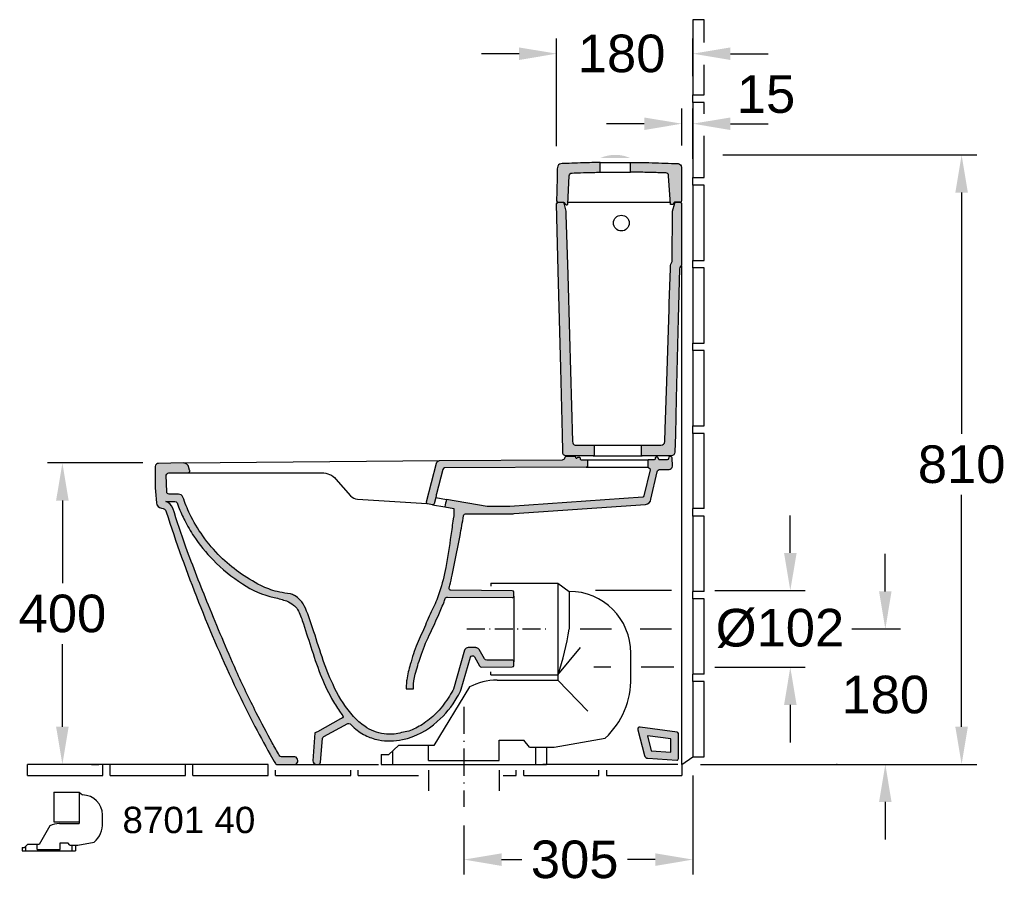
# Model space of a CAD drawing. Extents: x 184 to 7771, y -1169 to 3234.
# Tile 4 of 9: x 2312 to 3621, y 864 to 2013. Entities that reach past the tile are written whole.
import ezdxf

# ---------------------------------------------------------------- set-up
doc = ezdxf.new("R2010")
doc.units = 0
doc.linetypes.add('ACAD_ISO10W100', pattern=[18.5, 12, -3, 0.5, -3])
doc.layers.get('0').update_dxf_attribs({"linetype": 'CONTINUOUS'})
doc.layers.get('Defpoints').update_dxf_attribs({"linetype": 'CONTINUOUS'})
for name, color, linetype in [('PLANKOPF', 7, 'CONTINUOUS'), ('SCHNITT', 2, 'CONTINUOUS'), ('SCHNITT_Bemassung', 7, 'CONTINUOUS'), ('SCHNITT_Fliesen', 2, 'CONTINUOUS'), ('SCHNITT_Schraffur', 2, 'CONTINUOUS'), ('SCHNITT_Spüler', 7, 'CONTINUOUS')]:
    doc.layers.add(name, color=color, linetype=linetype)
doc.styles.get("Standard").update_dxf_attribs({"font": 'arial.ttf'})
doc.styles.add('STYL2', font='arial.ttf')
doc.dimstyles.get("Standard").update_dxf_attribs({"dimscale": 0, "dimtxt": 50, "dimasz": 50, "dimexe": 20, "dimexo": 25, "dimgap": 15, "dimtad": 0, "dimtih": 1, "dimtoh": 1, "dimdec": 0, "dimdsep": 46, "dimtxsty": 'STYL2', "dimcen": 3, "dimclrd": 256, "dimclre": 256, "dimclrt": 256, "dimadec": 0, "dimazin": 0, "dimtfac": 1, "dimtdec": 0, "dimtofl": 0, "dimtmove": 0, "dimatfit": 3, "dimfxl": 1, "dimtolj": 1, "dimtzin": 0, "dimarcsym": 0})

# ---------------------------------------------------------------- blocks, each defined once
blk = doc.blocks.new('*D18')
at = {"layer": 'Defpoints', "color": 0, "linetype": 'Continuous'}
for p in [(2500.5, 1424), (2368.6, 1023.3), (2532.2, 1023.3)]:
    blk.add_point(p, dxfattribs=at)
at = {"layer": 'SCHNITT_Bemassung', "linetype": 'Continuous', "lineweight": -2}
for p, q in [((2475.5, 1424), (2348.6, 1424)), ((2368.6, 1374), (2368.6, 1264.2)), ((2368.6, 1073.3), (2368.6, 1183.1)), ((2507.2, 1023.3), (2348.6, 1023.3))]:
    blk.add_line(p, q, dxfattribs=at)
at = {"layer": 'SCHNITT_Bemassung', "linetype": 'Continuous'}
for points in [[(2360.2, 1374), (2376.9, 1374), (2368.6, 1424)], [(2360.2, 1073.3), (2376.9, 1073.3), (2368.6, 1023.3)]]:
    blk.add_solid(points, dxfattribs=at)
at = {"layer": 'SCHNITT_Bemassung', "linetype": 'Continuous', "insert": (2368.6, 1223.6), "char_height": 50, "attachment_point": 5, "style": 'STYL2'}
blk.add_mtext('\\A1;400', dxfattribs=at)
blk = doc.blocks.new('*D19')
at = {"layer": 'Defpoints', "color": 0, "linetype": 'Continuous'}
for p in [(3222.2, 1833.4), (3192.5, 1023.3), (3564.7, 1023.3)]:
    blk.add_point(p, dxfattribs=at)
at = {"layer": 'SCHNITT_Bemassung', "linetype": 'Continuous', "lineweight": -2}
for p, q in [((3247.2, 1833.4), (3584.7, 1833.4)), ((3564.7, 1783.4), (3564.7, 1462.6)), ((3564.7, 1073.3), (3564.7, 1381.5)), ((3217.5, 1023.3), (3584.7, 1023.3))]:
    blk.add_line(p, q, dxfattribs=at)
at = {"layer": 'SCHNITT_Bemassung', "linetype": 'Continuous'}
for points in [[(3556.3, 1783.4), (3573, 1783.4), (3564.7, 1833.4)], [(3556.3, 1073.3), (3573, 1073.3), (3564.7, 1023.3)]]:
    blk.add_solid(points, dxfattribs=at)
at = {"layer": 'SCHNITT_Bemassung', "linetype": 'Continuous', "insert": (3564.7, 1422), "char_height": 50, "attachment_point": 5, "style": 'STYL2'}
blk.add_mtext('\\A1;810', dxfattribs=at)
blk = doc.blocks.new('*D20')
at = {"layer": 'Defpoints', "color": 0, "linetype": 'Continuous'}
for p in [(3207.2, 1968.1), (3207.2, 1913.3), (3026, 1820.3)]:
    blk.add_point(p, dxfattribs=at)
at = {"layer": 'SCHNITT_Bemassung', "linetype": 'Continuous', "lineweight": -2}
for p, q in [((3026, 1845.3), (3026, 1988.1)), ((3207.2, 1938.3), (3207.2, 1988.1)), ((2976, 1968.1), (2926, 1968.1)), ((3257.2, 1968.1), (3307.2, 1968.1))]:
    blk.add_line(p, q, dxfattribs=at)
at = {"layer": 'SCHNITT_Bemassung', "linetype": 'Continuous'}
for points in [[(2976, 1976.4), (2976, 1959.7), (3026, 1968.1)], [(3257.2, 1976.4), (3257.2, 1959.7), (3207.2, 1968.1)]]:
    blk.add_solid(points, dxfattribs=at)
at = {"layer": 'SCHNITT_Bemassung', "linetype": 'Continuous', "insert": (3112.4, 1968.1), "char_height": 50, "attachment_point": 5, "style": 'STYL2'}
blk.add_mtext('\\A1;180', dxfattribs=at)
blk = doc.blocks.new('*D21')
at = {"layer": 'Defpoints', "color": 0, "linetype": 'Continuous'}
for p in [(3207.2, 1875), (3192.5, 1821), (3207.2, 1803.3)]:
    blk.add_point(p, dxfattribs=at)
at = {"layer": 'SCHNITT_Bemassung', "linetype": 'Continuous', "lineweight": -2}
for p, q in [((3192.5, 1846), (3192.5, 1895)), ((3207.2, 1828.3), (3207.2, 1895)), ((3142.5, 1875), (3092.5, 1875)), ((3257.2, 1875), (3307.2, 1875))]:
    blk.add_line(p, q, dxfattribs=at)
at = {"layer": 'SCHNITT_Bemassung', "linetype": 'Continuous'}
for points in [[(3142.5, 1883.3), (3142.5, 1866.6), (3192.5, 1875)], [(3257.2, 1883.3), (3257.2, 1866.6), (3207.2, 1875)]]:
    blk.add_solid(points, dxfattribs=at)
at = {"layer": 'SCHNITT_Bemassung', "linetype": 'Continuous', "insert": (3304.5, 1914.1), "char_height": 50, "attachment_point": 5, "style": 'STYL2'}
blk.add_mtext('\\A1;15', dxfattribs=at)
blk = doc.blocks.new('*D6')
at = {"layer": 'Defpoints', "color": 0, "linetype": 'Continuous'}
for p in [(3207.2, 1033.3), (2902.7, 966.8), (3207.2, 896.7)]:
    blk.add_point(p, dxfattribs=at)
at = {"layer": 'SCHNITT_Bemassung', "linetype": 'Continuous', "lineweight": -2}
for p, q in [((3207.2, 1008.3), (3207.2, 876.7)), ((2902.7, 941.8), (2902.7, 876.7)), ((2952.7, 896.7), (2979.6, 896.7)), ((3157.2, 896.7), (3120.4, 896.7))]:
    blk.add_line(p, q, dxfattribs=at)
at = {"layer": 'SCHNITT_Bemassung', "linetype": 'Continuous'}
for points in [[(2952.7, 905), (2952.7, 888.3), (2902.7, 896.7)], [(3157.2, 905), (3157.2, 888.3), (3207.2, 896.7)]]:
    blk.add_solid(points, dxfattribs=at)
at = {"layer": 'SCHNITT_Bemassung', "linetype": 'Continuous', "insert": (3050, 896.7), "char_height": 50, "attachment_point": 5, "style": 'STYL2'}
blk.add_mtext('\\A1;305', dxfattribs=at)
blk = doc.blocks.new('*D7')
at = {"layer": 'Defpoints', "color": 0, "linetype": 'Continuous'}
for p in [(3408.1, 1203.3), (3463.2, 1203.3), (3217.5, 1023.3)]:
    blk.add_point(p, dxfattribs=at)
at = {"layer": 'SCHNITT_Bemassung', "linetype": 'Continuous', "lineweight": -2}
for p, q in [((3463.2, 1253.3), (3463.2, 1303.3)), ((3433.1, 1203.3), (3483.2, 1203.3)), ((3242.5, 1023.3), (3483.2, 1023.3)), ((3463.2, 973.3), (3463.2, 923.3))]:
    blk.add_line(p, q, dxfattribs=at)
at = {"layer": 'SCHNITT_Bemassung', "linetype": 'Continuous'}
for points in [[(3454.9, 1253.3), (3471.5, 1253.3), (3463.2, 1203.3)], [(3454.9, 973.3), (3471.5, 973.3), (3463.2, 1023.3)]]:
    blk.add_solid(points, dxfattribs=at)
at = {"layer": 'SCHNITT_Bemassung', "linetype": 'Continuous', "insert": (3463.2, 1115.8), "char_height": 50, "attachment_point": 5, "style": 'STYL2'}
blk.add_mtext('\\A1;180', dxfattribs=at)

msp = doc.modelspace()

# ---------------------------------------------------------------- hatches: boundary and pattern name
at = {"layer": 'SCHNITT_Schraffur', "linetype": 'Continuous'}
h = msp.add_hatch(color=256, dxfattribs=at)
h.dxf.hatch_style = 1
h.paths.add_polyline_path([(3026, 1768.5), (3026, 1768.5, -0.396649), (3027.9, 1770.5), (3027.9, 1770.7, -0.471693), (3025.9, 1773.1, -0.000972), (3026.4, 1792.9, -0.001012), (3026.8, 1809.8, -0.011304), (3027, 1816.9, -0.379593), (3031.8, 1821.8, -0.012398), (3038.9, 1822.1, -0.00226), (3053.7, 1822.7, -0.00244), (3069.6, 1823.2, -0.003497), (3083.1, 1823.5), (3083.9, 1823.5), (3083.9, 1810.5, 0.001497), (3074.2, 1810.3, 0.002526), (3057.8, 1809.8, 0.001753), (3046.5, 1809.4, 0.38954), (3042.6, 1805.6), (3040.9, 1768.2, -0.400971), (3039.9, 1767.2), (3038.7, 1767.2, -0.238569), (3037.5, 1767.9), (3035.7, 1770.3, 0.428807), (3034.2, 1770.5, -0.279539), (3035.4, 1769.4), (3038.3, 1758.7), (3038.3, 1758.5, 0.060009), (3038.2, 1758.9), (3035.4, 1769.4, 0.337617), (3033.9, 1770.5), (3028.1, 1770.5, 0.430735)])
h = msp.add_hatch(color=256, dxfattribs=at)
h.dxf.hatch_style = 1
h.paths.add_polyline_path([(3192.2, 1816.9, 0.399388), (3187.5, 1821.9, 0.002281), (3178.7, 1822.3, 0.001686), (3161.6, 1822.9, 0.003608), (3144.1, 1823.4, 0.000795), (3132.8, 1823.5, 0.002358), (3124.3, 1823.6), (3124.3, 1810.6, -0.002589), (3140.6, 1810.4, -0.003047), (3160.8, 1809.9, -0.001675), (3171.1, 1809.6, -0.385201), (3175, 1805.8), (3177.3, 1768.2, 0.40197), (3178.2, 1767.4), (3180, 1767.5, 0.232014), (3180.9, 1768), (3182.5, 1770.3, -0.247182), (3183.3, 1770.7), (3190.2, 1770.7, 0.41421), (3192.2, 1772.7)])
h = msp.add_hatch(color=256, dxfattribs=at)
h.dxf.hatch_style = 1
h.paths.add_polyline_path([(3043, 1593.6), (3040.7, 1673.9), (3038.4, 1754.3), (3038.3, 1758.5, 0.060009), (3038.2, 1758.9), (3035.4, 1769.4, 0.337617), (3033.9, 1770.5), (3028.1, 1770.5, 0.430735), (3026, 1768.5), (3028.2, 1679.4), (3031.4, 1550), (3033.6, 1461.5), (3034.1, 1439.5), (3034.1, 1437.6, 0.383951), (3038.7, 1433.5), (3074.8, 1433.5, 0.39201), (3075.7, 1434.5), (3075.7, 1447.5), (3050.8, 1447.5, -0.321754), (3047.1, 1452.4)])
h = msp.add_hatch(color=256, dxfattribs=at)
h.dxf.hatch_style = 1
h.paths.add_polyline_path([(3192.2, 1768.5, 0.414217), (3190.2, 1770.5), (3184.6, 1770.5, 0.345795), (3183.1, 1769.4), (3180.2, 1758.9, 0.071397), (3180.2, 1758.3), (3179.8, 1693.4, -0.152152), (3178.7, 1690, 0.145103), (3177.6, 1686.7), (3177.5, 1682.7), (3175.9, 1636.1), (3175.6, 1628.6), (3172.4, 1532.2), (3170.2, 1468.8), (3169.7, 1452.3, -0.404356), (3164.7, 1447.5), (3138.7, 1447.5), (3138.7, 1434.5, 0.436772), (3139.8, 1433.5), (3178.3, 1433.5, 0.406764), (3183.3, 1438.4), (3183.9, 1461.8), (3185.1, 1509.8), (3187.8, 1615.9), (3189.5, 1682, -0.185236), (3190.9, 1685.3, 0.191837), (3192.2, 1688.8)])
h = msp.add_hatch(color=256, dxfattribs=at)
h.dxf.hatch_style = 1
h.paths.add_polyline_path([(3144.1, 1368.9, 0.36323), (3151.4, 1376), (3159.9, 1412.4, -0.333391), (3163.4, 1415.4), (3175.6, 1415.5, 0.390462), (3179.9, 1419.6), (3179.6, 1431, 0.449164), (3177.9, 1432.4), (3176.4, 1432.5, 0.404286), (3175.3, 1431.6), (3174.9, 1429.8, -0.317562), (3173.2, 1428.2), (3163.1, 1428.2, -0.238246), (3162.3, 1428.6), (3160.9, 1431, 0.267949), (3160, 1431.5), (3158.1, 1431.5, 0.378866), (3157.1, 1430.6), (3156.9, 1429.1, -0.378899), (3155.9, 1428.2), (3148.2, 1428.2, 0.420834), (3147.2, 1427.2), (3147.2, 1419.2, 0.342872), (3148.7, 1417.3, -0.407589), (3150.2, 1414.9), (3142.1, 1380.2, -0.307118), (3140.5, 1378.6), (2963.7, 1366.3), (2933.4, 1366.3), (2879.5, 1375.4, 0.020122), (2877.3, 1365.7), (2889.1, 1363.4), (2889.2, 1353.7), (2888.5, 1349.5, 0.006654), (2885.3, 1327.4, -0.01216), (2878.6, 1285.2, -0.039972), (2870.1, 1252.6, -0.042888), (2861.9, 1231.6, 0.011384), (2851.4, 1208.5, -0.004825), (2840.5, 1183.7, 0.026382), (2831.3, 1156.2, 0.037385), (2826.6, 1135.8, 0.011936), (2826.1, 1130.8, 0.014254), (2825.8, 1123.6), (2835.4, 1123.6), (2835.5, 1125.9, -0.058354), (2837.9, 1143, -0.01759), (2844.8, 1166, -0.030274), (2856.6, 1194.9, 0.008711), (2868.2, 1220.3, 0.005955), (2875.8, 1238.2, 0.011857), (2877.9, 1243.7, -0.31643), (2880.7, 1245.7), (2967, 1245.1, 0.41634), (2969, 1247.1), (2969, 1252.1, 0.41166), (2967, 1254.1), (2885.4, 1254.8, -0.478932), (2883.2, 1257.6, 0.000352), (2884.1, 1261.5, 0.002247), (2887, 1274.7, 0.00291), (2890.8, 1292.5, 0.005853), (2897.5, 1327.6, 0.001595), (2902.2, 1353.7, -0.419935), (2905.9, 1356.3), (2964.1, 1356.3, 0.034921), (2969.7, 1356.6)])
h = msp.add_hatch(color=256, dxfattribs=at)
h.dxf.hatch_style = 1
h.paths.add_polyline_path([(3067.2, 1427.2, 0.414157), (3066.2, 1428.2), (3057.6, 1428.2), (3057.3, 1430.6, 0.378866), (3056.3, 1431.5), (3054.4, 1431.5, 0.105913), (3053.2, 1430.8, -0.575917), (3051.3, 1431.3, -0.044678), (3051.1, 1432.1, 0.380174), (3049.8, 1433.2), (3040, 1433.2, 0.32441), (3036.8, 1430.6, -0.34566), (3033.9, 1428.2), (2870.2, 1427.2, 0.292776), (2866.2, 1423.5), (2852.9, 1371.7, 0.403594), (2854.4, 1369.7), (2861.3, 1368.5, 0.381424), (2863.1, 1369.9), (2865.2, 1377.9), (2865.6, 1380.1, 0.052684), (2866.1, 1382.8), (2874.5, 1415.4, -0.341925), (2876.9, 1417.3), (3065.2, 1418.2, 0.408038), (3067.2, 1420.2)])
h = msp.add_hatch(color=256, dxfattribs=at)
h.dxf.hatch_style = 1
h.paths.add_polyline_path([(2510.1, 1410.7), (2536.1, 1411, 0.389311), (2538.1, 1413.5, 0.039494), (2537.8, 1414.5), (2536.4, 1418.8, 0.348198), (2529.3, 1424), (2495.9, 1423.3, 0.365464), (2492.2, 1419.5, 0.007744), (2491.9, 1410.9, 0.030768), (2493.8, 1370.2, 0.33986), (2500.6, 1363.9, -0.318323), (2506.6, 1359.2, 0.03259), (2600.6, 1122, 0.018272), (2644.9, 1036.4, 0.002651), (2651.9, 1024.3, 0.28041), (2653.7, 1023.3), (2669.9, 1023.3, -0.00013), (2676, 1023.3), (2678.3, 1023.3, 0.956188), (2675.3, 1033.4), (2661.3, 1033.3, -0.371832), (2657, 1035.4, -0.003607), (2647.7, 1051.9, -0.008642), (2626.5, 1091.9, -0.011746), (2599.7, 1147.8, -0.006828), (2562.8, 1235.1, -0.010772), (2532.9, 1312.2, -0.008866), (2515.4, 1364.1, 0.205344), (2506.3, 1372.6), (2517.7, 1372.6, -0.386906), (2521.6, 1369.5, 0.004714), (2523, 1365.7, 0.025152), (2532, 1346.2, 0.026952), (2543.5, 1326.5, 0.047593), (2569.1, 1295, 0.065054), (2608.3, 1263.3, 0.10027), (2650.1, 1245.2, -0.006501), (2658.4, 1243.1, -0.01711), (2664.6, 1241.2, -0.086592), (2676.2, 1235.1, -0.054305), (2680.2, 1231, -0.064258), (2687.6, 1214.4, -0.006131), (2699.3, 1178.7, 0.015512), (2711.6, 1143.4, 0.033759), (2727.1, 1110.1, 0.025183), (2737.1, 1094.1, 0.012217), (2741.5, 1088, -0.515939), (2740.7, 1084.9, 0.003426), (2738.3, 1083.6), (2707.7, 1066.6), (2704.5, 1065.2), (2701.9, 1027.8, 0.471636), (2708.4, 1023.3), (2709.3, 1023.3, 0.347553), (2711.8, 1026), (2714.8, 1059.4), (2747.4, 1077.2, -0.415122), (2751.8, 1076.5, 0.010463), (2755, 1073.5, 0.067486), (2771.3, 1062, 0.067466), (2788.9, 1055.9, 0.104786), (2821.1, 1056.2, 0.13138), (2867.3, 1080.3, 0.080824), (2893.9, 1112.6, 0.034976), (2899.2, 1123.1), (2911.3, 1165.6, -0.665427), (2916.8, 1166.2), (2923.6, 1154.3, 0.272638), (2926.7, 1152.5), (2967, 1152.8, 0.41166), (2969, 1154.8), (2969, 1159.8, 0.416315), (2967, 1161.8), (2933, 1161.6, -0.27222), (2930, 1163.4), (2922.8, 1175.9, 0.205157), (2919.7, 1178.3, 0.064224), (2918.4, 1178.5), (2908.2, 1178.5, 0.275035), (2904, 1175.9, 0.057368), (2903.6, 1174.9), (2888.8, 1122.9, -0.013332), (2881.6, 1111.3, -0.052367), (2865.3, 1090.7, -0.048905), (2847.5, 1076.5, -0.058996), (2829.3, 1067.6, -0.012367), (2810.1, 1063.6, -0.05415), (2796.4, 1063.8, -0.114081), (2770.2, 1074.2, -0.056876), (2755.8, 1086.8, -0.069931), (2730.7, 1124.8, -0.032198), (2715.3, 1162.2, -0.005699), (2703.1, 1199.7, 0.026093), (2691.8, 1231, 0.071975), (2685, 1241.7, 0.092946), (2677.3, 1247.8, 0.071442), (2670.8, 1250.1, -0.015357), (2654.2, 1253, -0.046929), (2632.5, 1260.9, -0.030958), (2603.4, 1278.7, -0.029067), (2578.7, 1299.2, -0.036366), (2555.4, 1327, -0.04201), (2538.2, 1356, -0.028318), (2528.9, 1378.6, 0.280888), (2522.8, 1382.6, 0.018937), (2510.7, 1382.6, -0.416494), (2507.4, 1385.4), (2506.9, 1404.8, -0.481835)])
h = msp.add_hatch(color=256, dxfattribs=at)
h.dxf.hatch_style = 1
h.paths.add_polyline_path([(3186.2, 1066.3), (3137.3, 1072.9, 0.533833), (3134, 1069.1), (3142.9, 1035.1, 0.323211), (3147.4, 1031.4), (3185.8, 1028.9, 0.433668), (3187.9, 1030.9), (3187.9, 1064.3, 0.375303)])
h.paths.add_polyline_path([(3146.9, 1061.1), (3177.9, 1057.3), (3177.9, 1039.4), (3151.8, 1041.1)], flags=16)
at = {"layer": 'SCHNITT_Spüler'}
h = msp.add_hatch(color=7, dxfattribs=at)
edge = h.paths.add_edge_path()
edge.add_line((3084, 1829.3), (3124, 1829.3))
edge.add_arc((3104, 1784.4), 49.2, 66, 114)

# ---------------------------------------------------------------- linework, layer by layer
at = {"linetype": 'Continuous'}
for p, q in [((3178.9, 1254.3), (3077.5, 1254.3)), ((3057.3, 1203.3), (3098.9, 1203.3)), ((3137.3, 1203.3), (3178.9, 1203.3)), ((3098.2, 1152.3), (3075.4, 1152.3)), ((3182.1, 1152.3), (3138.3, 1152.3))]:
    msp.add_line(p, q, dxfattribs=at)
at = {"color": 3, "ltscale": 0.5}
for p, q in [((2357.4, 986.2), (2390.7, 986.2)), ((2357.4, 986.2), (2357.4, 946.9)), ((2390.7, 986.2), (2390.7, 946.9)), ((2390.7, 986.2), (2395.5, 982.7)), ((2422, 945.8), (2422, 956.2)), ((2357.4, 946.9), (2390.7, 946.9)), ((2364.6, 944.6), (2390.7, 944.6)), ((2351.7, 941.7), (2337.5, 916.6)), ((2365.5, 910.1), (2365.5, 918.9)), ((2365.5, 918.9), (2376, 918.9)), ((2378.5, 915.9), (2376, 918.9)), ((2389.1, 915.9), (2411, 919.8)), ((2314.9, 912.7), (2314.9, 908.5)), ((2314.9, 912.7), (2318.1, 912.7)), ((2314.9, 908.5), (2385.9, 908.5)), ((2322.3, 916.6), (2318.1, 912.7)), ((2319.7, 914.3), (2319.7, 908.5)), ((2337.5, 916.6), (2322.3, 916.6)), ((2335.2, 910.1), (2335.2, 916.6)), ((2335.2, 910.1), (2365.5, 910.1)), ((2378.5, 915.9), (2389.1, 915.9)), ((2381, 915.9), (2381, 908.5)), ((2385.9, 915.9), (2385.9, 908.5))]:
    msp.add_line(p, q, dxfattribs=at)
msp.add_lwpolyline([(2390.7, 946.9), (2390.7, 944.6)], dxfattribs=at)
for centre, radius, start, end in [((2395.5, 956.2), 26.4, 0, 90), ((2366.1, 907.6), 37, 92.3946, 112.9662), ((2388.3, 944.7), 33.7, 312.3493, 1.8562)]:
    msp.add_arc(centre, radius, start, end, dxfattribs=at)
at = {"layer": 'SCHNITT', "color": 2, "ltscale": 0.5}
msp.add_line((3192.5, 1023.3), (3192.5, 1685.4), dxfattribs=at)
at = {"layer": 'SCHNITT', "color": 2}
for p, q in [((2938.4, 1264.3), (3027.7, 1264.3)), ((2938.4, 1264.3), (2938.4, 1260.3)), ((3027.7, 1264.3), (3042.7, 1253.3)), ((3124.7, 1138.8), (3124.7, 1171.3)), ((2938.4, 1142.3), (2938.4, 1146.2)), ((2938.4, 1142.3), (3027.7, 1142.3)), ((3027.7, 1142.3), (3027.7, 1135.3)), ((2946.7, 1135.3), (3027.7, 1135.3)), ((2910, 1126.3), (2862.7, 1048.3)), ((2815.7, 1048.3), (2802.7, 1036.3)), ((2862.7, 1048.3), (2815.7, 1048.3)), ((2855.7, 1028.3), (2855.7, 1048.3)), ((2949.7, 1028.3), (2949.7, 1055.5)), ((2949.7, 1055.5), (2982.3, 1055.5)), ((2990, 1046.3), (2982.3, 1055.5)), ((3022.7, 1046.3), (3090.7, 1058.3)), ((2792.7, 1036.3), (2792.7, 1023.3)), ((2807.7, 1041.3), (2807.7, 1023.3)), ((2990, 1046.3), (3022.7, 1046.3)), ((2997.7, 1046.3), (2997.7, 1023.3)), ((3012.7, 1046.3), (3012.7, 1023.3)), ((3187.2, 1023.3), (3007.7, 1023.3)), ((2855.7, 1015.8), (2855.7, 988.3)), ((2949.7, 1015.8), (2949.7, 988.3))]:
    msp.add_line(p, q, dxfattribs=at)
at = {"layer": 'SCHNITT', "color": 1}
for p, q in [((3027.7, 1264.3), (3027.7, 1142.3)), ((3042.7, 1253.3), (3042.7, 1203.3)), ((3042.7, 1253.3), (3042.7, 1253.3)), ((3027.7, 1142.3), (3057.7, 1178.8)), ((3027.7, 1135.3), (3067.7, 1093.8)), ((2792.7, 1023.3), (3012.7, 1023.3)), ((2855.7, 1028.3), (2949.7, 1028.3))]:
    msp.add_line(p, q, dxfattribs=at)
at = {"layer": 'SCHNITT', "color": 1, "linetype": 'ACAD_ISO10W100', "ltscale": 2}
msp.add_line((2906.7, 1203.3), (3013.4, 1203.3), dxfattribs=at)
at = {"layer": 'SCHNITT', "color": 1, "linetype": 'ACAD_ISO10W100', "ltscale": 3}
msp.add_line((2902.7, 1099.7), (2902.7, 966.8), dxfattribs=at)
at = {"layer": 'SCHNITT'}
for p, q in [((2792.7, 1036.3), (2802.7, 1036.3)), ((2669.9, 1023.3), (2789, 1023.3))]:
    msp.add_line(p, q, dxfattribs=at)
at = {"layer": 'SCHNITT', "linetype": 'Continuous'}
for points in [[(3083.9, 1810.5), (3083.9, 1823.5), (3083.1, 1823.5, 0.003497), (3069.6, 1823.2, 0.00244), (3053.7, 1822.7, 0.00226), (3038.9, 1822.1, 0.012398), (3031.8, 1821.8, 0.379593), (3027, 1816.9, 0.011304), (3026.8, 1809.8, 0.001012), (3026.4, 1792.9, 0.001005), (3025.9, 1772.4, 0.371403), (3027.9, 1770.7), (3034.9, 1770.7, -0.238572), (3035.7, 1770.3), (3037.5, 1767.9, 0.238567), (3038.7, 1767.2), (3039.9, 1767.2, 0.40097), (3040.9, 1768.2), (3042.6, 1805.6, -0.38954), (3046.5, 1809.4, -0.001753), (3057.8, 1809.8, -0.002526), (3074.2, 1810.3, -0.001497), (3083.9, 1810.5, 3.588012)], [(3124.3, 1810.6), (3124.3, 1823.6), (3124.7, 1823.6, -0.002257), (3132.8, 1823.5, -0.000795), (3144.1, 1823.4, -0.003608), (3161.6, 1822.9, -0.001686), (3178.7, 1822.3, -0.002281), (3187.5, 1821.9, -0.399388), (3192.2, 1816.9), (3192.2, 1772.7, -0.41421), (3190.2, 1770.7), (3183.3, 1770.7, 0.247182), (3182.5, 1770.3), (3180.9, 1768, -0.247427), (3179.9, 1767.5), (3178.2, 1767.4, -0.40197), (3177.3, 1768.2), (3175, 1805.8, 0.385201), (3171.1, 1809.6, 0.001675), (3160.8, 1809.9, 0.003047), (3140.6, 1810.4, 0.002589), (3124.3, 1810.6, -8.917275)], [(3043, 1593.6), (3047.1, 1452.4, 0.321754), (3050.8, 1447.5), (3075.7, 1447.5), (3075.7, 1447.5), (3075.7, 1434.5, -0.39201), (3074.8, 1433.5), (3038.7, 1433.5, -0.430255), (3034.1, 1438.4), (3034.1, 1439.5), (3033.6, 1461.5), (3031.4, 1550), (3028.2, 1679.4), (3026, 1768.5, -0.396586), (3027.9, 1770.5), (3033.9, 1770.5, -0.337614), (3035.4, 1769.4), (3038.2, 1758.9, -0.060009), (3038.3, 1758.5), (3038.4, 1754.3), (3040.7, 1673.9), (3043, 1593.6)], [(2535.6, 1410.9), (2713.9, 1411, -0.216392), (2732.4, 1402.6), (2751.9, 1380.1, 0.220362), (2761.2, 1376), (2853.3, 1370)], [(3187.9, 1030.9), (3187.9, 1064.3, 0.375303), (3186.2, 1066.3), (3137.3, 1072.9, 0.533833), (3134, 1069.1), (3142.9, 1035.1, 0.323211), (3147.4, 1031.4), (3185.8, 1028.9, 0.433644), (3187.9, 1030.9, 0.073993)]]:
    msp.add_lwpolyline(points, format="xyb", dxfattribs=at)
at = {"layer": 'SCHNITT', "color": 1}
for points in [[(3083.9, 1823.5), (3124.3, 1823.6)], [(3083.9, 1810.5), (3124.3, 1810.6)], [(3041, 1770.7), (3177.2, 1770.7)], [(3075.7, 1447.5), (3138.7, 1447.5)], [(3066.2, 1428.2), (3148.2, 1428.2)], [(3074.7, 1433.5), (3139.7, 1433.5)]]:
    msp.add_lwpolyline(points, dxfattribs=at)
at = {"layer": 'SCHNITT', "linetype": 'Continuous', "flags": 128}
for points in [[(3175.6, 1628.6), (3175.9, 1636.1), (3177.5, 1682.7), (3177.5, 1682.7), (3177.6, 1686.7, -0.145103), (3178.7, 1690, 0.152152), (3179.8, 1693.4), (3180.2, 1758.3, -0.071397), (3180.2, 1758.9), (3183.1, 1769.4, -0.338033), (3184.6, 1770.5), (3190.2, 1770.5, -0.414214), (3192.2, 1768.5), (3192.2, 1688.8, -0.191837), (3190.9, 1685.3, 0.185236), (3189.5, 1682), (3187.8, 1615.9)], [(3187.8, 1615.9), (3185.1, 1509.8), (3183.9, 1461.8), (3183.3, 1438.4, -0.406764), (3178.3, 1433.5), (3139.6, 1433.5, -0.39201), (3138.7, 1434.5), (3138.7, 1447.5), (3138.7, 1447.5), (3164.7, 1447.5, 0.404356), (3169.7, 1452.3), (3170.2, 1468.8), (3172.4, 1532.2), (3175.6, 1628.6)]]:
    msp.add_lwpolyline(points, format="xyb", dxfattribs=at)
at = {"layer": 'SCHNITT', "linetype": 'Continuous', "elevation": 0}
for points in [[(2835.4, 1123.6), (2835.5, 1125.9, -0.058354), (2837.9, 1143, -0.01759), (2844.8, 1166, -0.030274), (2856.6, 1194.9, 0.008711), (2868.2, 1220.3, 0.005955), (2875.8, 1238.2, 0.011857), (2877.9, 1243.7, -0.322133), (2880.8, 1245.7), (2967, 1245.1, 0.416294), (2969, 1247.1), (2969, 1252.1, 0.41166), (2967, 1254.1), (2885.4, 1254.8, -0.478932), (2883.2, 1257.6, 0.000352), (2884.1, 1261.5, 0.002247), (2887, 1274.7, 0.00291), (2890.8, 1292.5, 0.005853), (2897.5, 1327.6, 0.001595), (2902.2, 1353.7, -0.419935), (2905.9, 1356.3), (2964.1, 1356.3, 0.034921), (2969.7, 1356.6), (3144.1, 1368.9, 0.36323), (3151.4, 1376), (3159.9, 1412.4, -0.333391), (3163.4, 1415.4), (3175.6, 1415.5, 0.390462), (3179.9, 1419.6), (3179.6, 1431, 0.333094), (3178.5, 1432.4), (3176.4, 1432.5, 0.404286), (3175.3, 1431.6), (3174.9, 1429.8, -0.317562), (3173.2, 1428.2), (3163.1, 1428.2, -0.299128), (3162.1, 1428.8), (3160.9, 1431, 0.267949), (3160, 1431.5), (3158.1, 1431.5, 0.378866), (3157.1, 1430.6), (3156.9, 1429.1, -0.378921), (3155.9, 1428.2), (3148.2, 1428.2, 0.420834), (3147.2, 1427.2), (3147.2, 1419.2, 0.342872), (3148.7, 1417.3, -0.407589), (3150.2, 1414.9), (3142.1, 1380.2, -0.307118), (3140.5, 1378.6), (2963.7, 1366.3), (2933.4, 1366.3), (2879.5, 1375.4, 0.020122), (2877.3, 1365.7), (2889.1, 1363.4), (2889.2, 1353.7), (2888.5, 1349.5, 0.006654), (2885.3, 1327.4, -0.01216), (2878.6, 1285.2, -0.039972), (2870.1, 1252.6, -0.042888), (2861.9, 1231.6, 0.011384), (2851.4, 1208.5, -0.004825), (2840.5, 1183.7, 0.026382), (2831.3, 1156.2, 0.037385), (2826.6, 1135.8, 0.012662), (2826.1, 1130.5, 0.013646), (2825.8, 1123.6), (2835.4, 1123.6)], [(2853, 1372.1), (2866.2, 1423.5, -0.292776), (2870.2, 1427.2), (3033.9, 1428.2, 0.337206), (3036.8, 1430.5, -0.331666), (3040, 1433.2), (3049.8, 1433.2, -0.380174), (3051.1, 1432.1, 0.044678), (3051.3, 1431.3, 0.260223), (3052, 1430.5, 0.2565), (3053.4, 1430.9, -0.08514), (3054.4, 1431.5), (3056.3, 1431.5, -0.378866), (3057.3, 1430.6), (3057.5, 1429.1, 0.378811), (3058.5, 1428.2), (3066.2, 1428.2, -0.414155), (3067.2, 1427.2), (3067.2, 1420.2, -0.417637), (3065.2, 1418.2), (2876.9, 1417.3, 0.341925), (2874.5, 1415.4), (2866.1, 1382.8, -0.052684), (2865.6, 1380.1), (2865.2, 1377.9, -0.050865), (2864.8, 1376.2), (2863.1, 1369.7, -0.399732), (2860.9, 1368.5), (2854.4, 1369.7, -0.473888), (2853, 1372.1, 21.257662)]]:
    msp.add_lwpolyline(points, format="xyb", dxfattribs=at)
at = {"layer": 'SCHNITT', "color": 2, "ltscale": 0.5}
msp.add_lwpolyline([(2510.1, 1410.7), (2535.4, 1410.9, 0.478621), (2538.1, 1413.5, 0.039494), (2537.8, 1414.5), (2536.4, 1419.4, 0.070436), (2535.1, 1421.4, 0.237775), (2529.3, 1424), (2496.5, 1423.3, 0.404137), (2492.2, 1419.5, 0.007744), (2491.9, 1410.9, 0.030092), (2493.7, 1371.1, 0.37305), (2500.6, 1363.9, -0.318323), (2506.6, 1359.2, 0.03259), (2600.6, 1122, 0.018272), (2644.9, 1036.4, 0.002651), (2651.9, 1024.3, 0.248626), (2653.5, 1023.3), (2669.9, 1023.3, -0.00013), (2676, 1023.3), (2678.3, 1023.3, 0.748989), (2677.8, 1033.4), (2661.3, 1033.3, -0.371832), (2657, 1035.4, -0.003607), (2647.7, 1051.9, -0.008642), (2626.5, 1091.9, -0.011746), (2599.7, 1147.8, -0.006828), (2562.8, 1235.1, -0.010772), (2532.9, 1312.2, -0.008866), (2515.4, 1364.1, 0.205344), (2506.3, 1372.6), (2518.2, 1372.6, -0.243097), (2521.1, 1370.9, 0.006394), (2523, 1365.7, 0.023473), (2531.3, 1347.4, 0.02865), (2543.5, 1326.5, 0.047593), (2569.1, 1295, 0.065054), (2608.3, 1263.3, 0.10027), (2650.1, 1245.2, -0.006994), (2659, 1242.9, -0.021228), (2666.7, 1240.5, -0.071938), (2676.2, 1235.1, -0.054305), (2680.2, 1231, -0.064258), (2687.6, 1214.4, -0.005991), (2699, 1179.6, 0.015867), (2711.6, 1143.4, 0.033023), (2726.7, 1110.8, 0.026248), (2737.1, 1094.1, 0.012536), (2741.6, 1087.9, -0.413052), (2741.2, 1085.1, 0.003508), (2738.6, 1083.8), (2707.7, 1066.6), (2704.5, 1065.2), (2701.9, 1027.8, 0.309926), (2705.6, 1023.3), (2709.3, 1023.3, 0.347385), (2711.8, 1026), (2714.6, 1057.8, -0.251195), (2716.2, 1060.2), (2748.2, 1077.6, -0.252342), (2751.2, 1077.2, 0.003727), (2752.3, 1076.1, 0.008946), (2755, 1073.5, 0.067486), (2771.3, 1062, 0.067466), (2788.9, 1055.9, 0.104786), (2821.1, 1056.2, 0.13138), (2867.3, 1080.3, 0.080824), (2893.9, 1112.6, 0.034976), (2899.2, 1123.1), (2911.3, 1165.6, -0.665427), (2916.8, 1166.2), (2923.6, 1154.3, 0.272638), (2926.7, 1152.5), (2967, 1152.8, 0.41166), (2969, 1154.8), (2969, 1159.8, 0.416315), (2967, 1161.8), (2933, 1161.6, -0.27222), (2930, 1163.4), (2922.8, 1175.9, 0.205157), (2919.7, 1178.3, 0.056087), (2918.5, 1178.5), (2908.5, 1178.5, 0.287493), (2904, 1175.9, 0.05688), (2903.6, 1174.9), (2888.9, 1123.3, -0.095376), (2888.1, 1121.7, -0.011967), (2881.6, 1111.3, -0.052367), (2865.3, 1090.7, -0.048905), (2847.5, 1076.5, -0.058996), (2829.3, 1067.6, -0.012367), (2810.1, 1063.6, -0.05415), (2796.4, 1063.8, -0.111876), (2770.7, 1073.9, -0.058492), (2755.8, 1086.8, -0.069931), (2730.7, 1124.8, -0.031503), (2715.6, 1161.3, -0.005825), (2703.1, 1199.7, 0.026093), (2691.8, 1231, 0.071975), (2685, 1241.7, 0.092946), (2677.3, 1247.8, 0.059647), (2671.9, 1249.8), (2667.9, 1250.5, -0.01271), (2654.2, 1253, -0.046929), (2632.5, 1260.9, -0.030958), (2603.4, 1278.7, -0.029067), (2578.7, 1299.2, -0.036366), (2555.4, 1327, -0.04201), (2538.2, 1356, -0.028318), (2528.9, 1378.6, 0.280888), (2522.8, 1382.6, 0.019292), (2510.4, 1382.6, -0.394304), (2507.4, 1385.4), (2506.8, 1407.9, -0.26656)], format="xyb", close=True, dxfattribs=at)
at = {"layer": 'SCHNITT', "linetype": 'Continuous'}
for points in [[(2529.6, 1424), (2870.2, 1427.2)], [(3177.9, 1057.3), (3146.9, 1061.1), (3151.8, 1041.1), (3177.9, 1039.4), (3177.9, 1057.3)]]:
    msp.add_lwpolyline(points, dxfattribs=at)
at = {"layer": 'SCHNITT', "color": 1, "elevation": 0}
for points in [[(3065.2, 1418.2), (3147.4, 1418.3)], [(2865.2, 1378), (2879.5, 1375.4)], [(2860.9, 1368.5), (2877.3, 1365.7)]]:
    msp.add_lwpolyline(points, dxfattribs=at)
at = {"layer": 'SCHNITT', "linetype": 'Continuous', "elevation": 0}
msp.add_lwpolyline([(2969, 1247.1), (2969, 1159.8)], dxfattribs=at)
at = {"layer": 'SCHNITT', "linetype": 'Continuous'}
msp.add_circle((3112.1, 1742.9), 10.5, dxfattribs=at)
at = {"layer": 'SCHNITT', "color": 2}
for centre, radius, start, end in [((3042.7, 1171.3), 82, 0, 90), ((2947, 1054.6), 80.6, 90.2031, 117.3328), ((3020.4, 1135.4), 104.3, 312.3493, 1.8562)]:
    msp.add_arc(centre, radius, start, end, dxfattribs=at)
at = {"layer": 'SCHNITT', "color": 1}
msp.add_arc((2692.5, 1257), 354.3, 341.0995, 351.2705, dxfattribs=at)
at = {"layer": 'SCHNITT_Bemassung', "linetype": 'Continuous'}
for p, q in [((3336.8, 1304.3), (3336.8, 1354.3)), ((3242.2, 1152.3), (3356.8, 1152.3)), ((3336.8, 1102.3), (3336.8, 1052.3))]:
    msp.add_line(p, q, dxfattribs=at)
at = {"layer": 'SCHNITT_Bemassung'}
for p, q in [((3236.3, 1254.3), (3356.8, 1254.3)), ((3236.3, 1152.3), (3356.8, 1152.3))]:
    msp.add_line(p, q, dxfattribs=at)
at = {"layer": 'SCHNITT_Bemassung', "linetype": 'ByBlock'}
msp.add_line((3418.5, 1203.3), (3483.2, 1203.3), dxfattribs=at)
at = {"layer": 'SCHNITT_Bemassung'}
msp.add_point((3398.7, 1023.3), dxfattribs=at)
at = {"layer": 'SCHNITT_Bemassung', "linetype": 'Continuous'}
for points in [[(3328.5, 1304.3), (3345.2, 1304.3), (3336.8, 1254.3)], [(3328.5, 1102.3), (3345.2, 1102.3), (3336.8, 1152.3)]]:
    msp.add_solid(points, dxfattribs=at)
at = {"layer": 'SCHNITT_Fliesen'}
for p, q in [((3207.2, 2013.3), (3207.2, 1913.3)), ((3222.2, 2013.3), (3207.2, 2013.3)), ((3222.2, 1982.8), (3222.2, 2013.3)), ((3222.2, 1913.3), (3222.2, 1953.3)), ((3207.2, 1903.3), (3207.2, 1913.3)), ((3207.2, 1913.3), (3222.2, 1913.3)), ((3207.2, 1903.3), (3207.2, 1803.3)), ((3222.2, 1903.3), (3207.2, 1903.3)), ((3222.2, 1888.3), (3222.2, 1903.3)), ((3222.2, 1803.3), (3222.2, 1858.8)), ((3207.2, 1803.3), (3222.2, 1803.3)), ((3207.2, 1793.3), (3207.2, 1803.3)), ((3207.2, 1793.3), (3207.2, 1693.3)), ((3222.2, 1793.3), (3207.2, 1793.3)), ((3222.2, 1693.3), (3222.2, 1793.3)), ((3207.2, 1693.3), (3222.2, 1693.3)), ((3207.2, 1683.3), (3207.2, 1693.3)), ((3207.2, 1683.3), (3207.2, 1583.3)), ((3222.2, 1683.3), (3207.2, 1683.3)), ((3222.2, 1583.3), (3222.2, 1683.3)), ((3207.2, 1573.3), (3207.2, 1583.3)), ((3207.2, 1583.3), (3222.2, 1583.3)), ((3207.2, 1573.3), (3207.2, 1473.3)), ((3222.2, 1573.3), (3207.2, 1573.3)), ((3222.2, 1473.3), (3222.2, 1573.3)), ((3207.2, 1463.3), (3207.2, 1473.3)), ((3207.2, 1473.3), (3222.2, 1473.3)), ((3207.2, 1463.3), (3207.2, 1363.3)), ((3222.2, 1463.3), (3207.2, 1463.3)), ((3222.2, 1363.3), (3222.2, 1463.3)), ((3207.2, 1353.3), (3207.2, 1363.3)), ((3222.2, 1363.3), (3207.2, 1363.3)), ((3207.2, 1353.3), (3207.2, 1253.3)), ((3222.2, 1353.3), (3207.2, 1353.3)), ((3222.2, 1253.3), (3222.2, 1353.3)), ((3207.2, 1243.3), (3207.2, 1253.3)), ((3222.2, 1253.3), (3207.2, 1253.3)), ((3207.2, 1243.3), (3207.2, 1143.3)), ((3222.2, 1243.3), (3207.2, 1243.3)), ((3222.2, 1143.3), (3222.2, 1243.3)), ((3207.2, 1133.3), (3207.2, 1143.3)), ((3222.2, 1143.3), (3207.2, 1143.3)), ((3207.2, 1133.3), (3207.2, 1033.3)), ((3222.2, 1133.3), (3207.2, 1133.3)), ((3222.2, 1033.3), (3222.2, 1133.3)), ((2407.2, 1023.3), (2322.2, 1023.3)), ((2322.2, 1008.3), (2322.2, 1023.3)), ((2407.2, 1023.3), (2417.2, 1023.3)), ((2642.2, 1023.3), (2417.2, 1023.3)), ((2422.2, 1008.3), (2422.2, 1023.3)), ((2432.2, 1008.3), (2432.2, 1023.3)), ((2532.2, 1008.3), (2532.2, 1023.3)), ((2542.2, 1008.3), (2542.2, 1023.3)), ((2642.2, 1008.3), (2642.2, 1023.3)), ((3192.5, 1023.3), (3207.2, 1033.3)), ((3207.2, 1033.3), (3222.2, 1033.3)), ((2652.2, 1008.3), (2652.2, 1015.8)), ((2752.2, 1008.3), (2752.2, 1015.8)), ((2762.2, 1008.3), (2762.2, 1015.8)), ((2972.2, 1008.3), (2972.2, 1015.8)), ((2982.2, 1008.3), (2982.2, 1015.8)), ((3082.2, 1008.3), (3082.2, 1015.8)), ((3092.2, 1015.8), (3092.2, 1008.3)), ((2322.2, 1008.3), (2407.2, 1008.3)), ((2954.7, 1008.3), (2972.2, 1008.3)), ((2982.2, 1008.3), (3082.2, 1008.3)), ((3092.2, 1008.3), (3192.5, 1008.3))]:
    msp.add_line(p, q, dxfattribs=at)
at = {"layer": 'SCHNITT_Fliesen', "color": 2}
for p, q in [((3192.5, 1023.3), (3192.5, 1008.3)), ((2407.2, 1008.3), (2422.2, 1008.3)), ((2432.2, 1008.3), (2532.2, 1008.3)), ((2542.2, 1008.3), (2642.2, 1008.3)), ((2652.2, 1008.3), (2752.2, 1008.3)), ((2762.2, 1008.3), (2842.1, 1008.3))]:
    msp.add_line(p, q, dxfattribs=at)

# ---------------------------------------------------------------- texts
at = {"layer": 'PLANKOPF', "insert": (2448.5, 966.9), "char_height": 35, "width": 265.96, "attachment_point": 1}
msp.add_mtext('8701 40', dxfattribs=at)
at = {"layer": 'SCHNITT_Bemassung', "linetype": 'Continuous'}
msp.add_text('%%C102', height=50, dxfattribs=at).set_placement((3237.6, 1180))

# ---------------------------------------------------------------- dimensions: what is measured, and where the dimension line sits
for base, p1, p2, text, override, picture, middle in [((3207.2, 1968.1), (3026, 1820.3), (3207.2, 1913.3), '180', {"dimscale": 1, "dimtxt": 50, "dimtmove": 0}, '*D20', (3112.4, 1968.1)), ((3207.2, 1875), (3192.5, 1821), (3207.2, 1803.3), '15', {"dimscale": 1, "dimtxt": 50, "dimtmove": 2}, '*D21', (3304.5, 1914.1))]:
    dim = msp.add_linear_dim(base=base, p1=p1, p2=p2, text=text, dimstyle='STANDARD', override=override, dxfattribs=at)
    dim.commit()
    dim.dimension.update_dxf_attribs({"geometry": picture, "text_midpoint": middle, "dimtype": 160})
for base, p1, p2, override, picture, middle in [((3564.7, 1023.3), (3222.2, 1833.4), (3192.5, 1023.3), {"dimscale": 1, "dimtxt": 50, "dimtmove": 0}, '*D19', (3564.7, 1422)), ((3463.2, 1203.3), (3217.5, 1023.3), (3408.1, 1203.3), {"dimscale": 1, "dimtxt": 50, "dimtmove": 2}, '*D7', (3463.2, 1115.8))]:
    dim = msp.add_linear_dim(base=base, p1=p1, p2=p2, angle=90, dimstyle='STANDARD', override=override, dxfattribs=at)
    dim.commit()
    dim.dimension.update_dxf_attribs({"geometry": picture, "text_midpoint": middle, "dimtype": 160})
dim = msp.add_linear_dim(base=(2368.6, 1023.3), p1=(2500.5, 1424), p2=(2532.2, 1023.3), angle=90, text='400', dimstyle='STANDARD', override={"dimscale": 1, "dimtxt": 50, "dimtmove": 0}, dxfattribs=at)
dim.commit()
dim.dimension.update_dxf_attribs({"geometry": '*D18', "text_midpoint": (2368.6, 1223.6), "dimtype": 160})
dim = msp.add_linear_dim(base=(3207.2484, 896.6642), p1=(2902.7153, 966.8032), p2=(3207.2484, 1033.2659), dimstyle='STANDARD', override={"dimscale": 1, "dimtxt": 50, "dimtmove": 0}, dxfattribs=at)
dim.commit()
dim.dimension.update_dxf_attribs({"geometry": '*D6', "text_midpoint": (3049.9819, 896.6642), "dimtype": 160})

doc.saveas('drawing.dxf')
